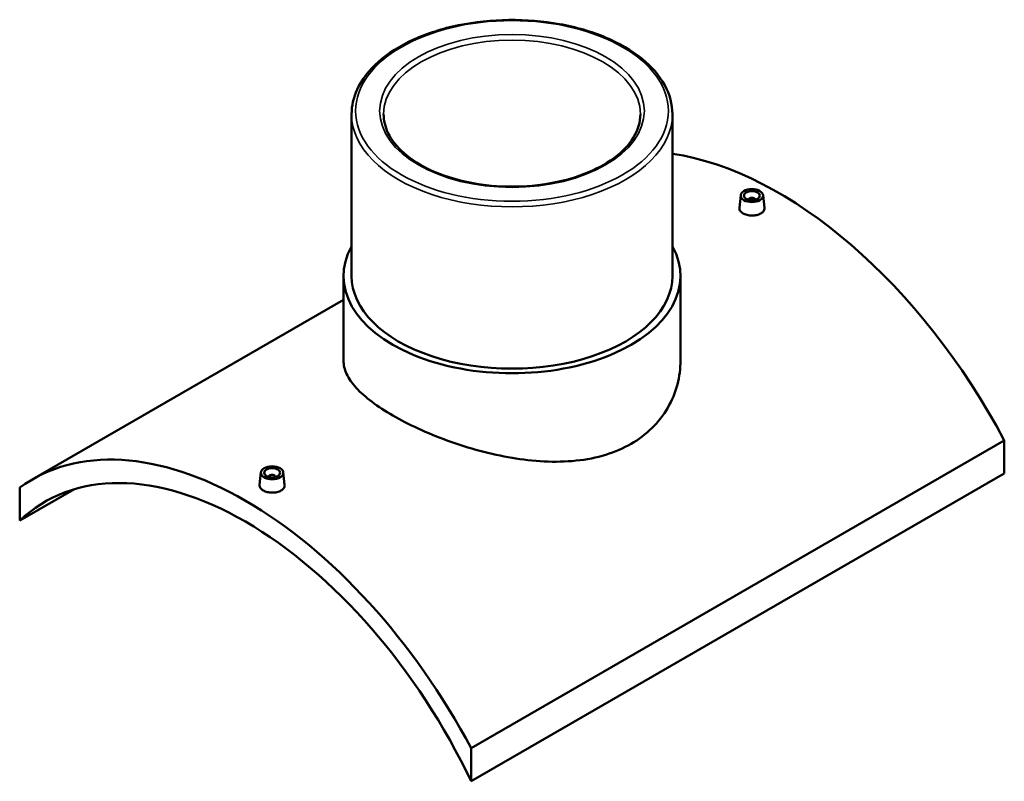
# Model space of a CAD drawing. Header units: millimetres. Extents: x -309 to 1500, y -360 to 1070.
# Tile 5 of 5: x 886 to 1500, y 596 to 1070. Entities that reach past the tile are written whole.
import ezdxf

# ---------------------------------------------------------------- set-up
doc = ezdxf.new("R2010")
doc.units = ezdxf.units.MM
doc.layers.add('Visible (ANSI)', color=7, linetype='Continuous', lineweight=50)
doc.layers.add('Visible Narrow (ANSI)', color=7, linetype='Continuous', lineweight=35)

msp = doc.modelspace()

# ---------------------------------------------------------------- linework, layer by layer
at = {"layer": 'Visible (ANSI)'}
for p, q in [((1092.75, 1011.39), (1092.75, 910.56)), ((1292.75, 1011.39), (1292.75, 910.56)), ((1335.32, 960.9), (1334.47, 953.04)), ((1340.3, 958), (1340.3, 958.2)), ((1344.3, 958), (1344.3, 958.2)), ((1349.29, 960.9), (1350.13, 953.05)), ((1087.75, 910.56), (1087.75, 857.83)), ((1297.75, 910.56), (1297.75, 857.83)), ((1087.75, 895.81), (893.58, 783.7)), ((1499.63, 808.09), (1167.29, 616.22)), ((1499.63, 808.09), (1499.63, 787.53)), ((1036.21, 788.21), (1035.37, 780.35)), ((1050.18, 788.21), (1051.03, 780.36)), ((1167.29, 595.65), (1499.63, 787.53)), ((1041.2, 785.51), (1041.2, 785.31)), ((1045.2, 785.51), (1045.2, 785.31)), ((885.86, 778.7), (885.86, 758.14)), ((885.86, 758.14), (919.58, 777.6)), ((1167.29, 595.65), (1167.29, 616.22))]:
    msp.add_line(p, q, dxfattribs=at)
for centre, major_axis, start_param, end_param in [((1358.92, 745.22), (133, -230.36), 1.51097, 2.715687), ((1342.3, 958.2), (-2, 0), 2.963882, 6.460896), ((1192.75, 910.56), (105, 0), 2.831748, 6.59303), ((1192.75, 910.56), (-100, 0), 0, 3.141593), ((1026.58, 553.34), (-133, 230.36), 4.652562, 6.343012), ((1026.58, 553.34), (-125, 216.51), 4.577129, 6.418445), ((1043.2, 785.51), (-2, 0), 2.963882, 6.460896)]:
    msp.add_ellipse(centre, major_axis=major_axis, ratio=0.57735, start_param=start_param, end_param=end_param, dxfattribs=at)
for centre, major_axis in [((1342.3, 960.65), (7, 0)), ((1342.3, 960.65), (5, 0)), ((1043.2, 787.96), (-7, 0)), ((1043.2, 787.96), (5, 0))]:
    msp.add_ellipse(centre, major_axis=major_axis, ratio=0.57735, dxfattribs=at)
for points, knots in [([(1292.75, 1011.39), (1292.75, 1017.56), (1291.1, 1023.71), (1284.69, 1035.46), (1279.84, 1041.05), (1267.37, 1051.15), (1259.67, 1055.62), (1242.26, 1062.91), (1232.55, 1065.73), (1212.14, 1069.42), (1201.45, 1070.3), (1180.13, 1070.05), (1169.51, 1068.93), (1149.39, 1064.78), (1139.89, 1061.75), (1122.97, 1054.07), (1115.54, 1049.41), (1103.58, 1038.86), (1099.02, 1032.98), (1093.92, 1021.78), (1092.75, 1016.59), (1092.75, 1011.39)], [0.785398, 0.785398, 0.785398, 0.785398, 1.09035, 1.09035, 1.405137, 1.405137, 1.728527, 1.728527, 2.052654, 2.052654, 2.376067, 2.376067, 2.699203, 2.699203, 3.022691, 3.022691, 3.346884, 3.346884, 3.669794, 3.669794, 3.926991, 3.926991, 3.926991, 3.926991]), ([(1272.75, 1011.39), (1272.75, 1006.46), (1271.29, 1001.51), (1265.57, 992.23), (1261.45, 987.89), (1251.02, 980.22), (1244.79, 976.87), (1230.75, 971.44), (1222.95, 969.36), (1206.56, 966.69), (1197.98, 966.1), (1180.91, 966.5), (1172.43, 967.49), (1156.47, 970.93), (1148.99, 973.37), (1135.8, 979.44), (1130.09, 983.06), (1120.96, 991.04), (1117.56, 995.41), (1113.64, 1003.67), (1112.75, 1007.54), (1112.75, 1011.39)], [5.497787, 5.497787, 5.497787, 5.497787, 5.839454, 5.839454, 6.163246, 6.163246, 6.478304, 6.478304, 6.793368, 6.793368, 7.109317, 7.109317, 7.425546, 7.425546, 7.741307, 7.741307, 8.056144, 8.056144, 8.372034, 8.372034, 8.63938, 8.63938, 8.63938, 8.63938]), ([(1347.85, 949.51), (1347.16, 949.11), (1346.27, 948.77), (1344.34, 948.32), (1343.29, 948.22), (1341.32, 948.25), (1340.27, 948.37), (1338.34, 948.85), (1337.45, 949.21), (1336.06, 950.01), (1335.46, 950.52), (1334.66, 951.61), (1334.46, 952.21), (1334.46, 952.85), (1334.46, 952.95), (1334.47, 953.04)], [2.364221, 2.364221, 2.364221, 2.364221, 2.659792, 2.659792, 2.955363, 2.955363, 3.250847, 3.250847, 3.546331, 3.546331, 3.841815, 3.841815, 4.1373, 4.1373, 4.185183, 4.185183, 4.185183, 4.185183]), ([(1350.13, 953.05), (1350.14, 952.95), (1350.15, 952.86), (1350.15, 952.18), (1349.95, 951.56), (1349.15, 950.43), (1348.55, 949.91), (1347.85, 949.51)], [6.453251, 6.453251, 6.453251, 6.453251, 6.5015204, 6.5015204, 6.7970915, 6.7970915, 7.0926627, 7.0926627, 7.0926627, 7.0926627]), ([(1267, 805.96), (1262.28, 803.24), (1256.96, 800.92), (1245.42, 797.39), (1239.19, 796.16), (1226.26, 794.8), (1219.54, 794.67), (1206.05, 795.33), (1199.29, 796.12), (1186.22, 798.31), (1179.45, 799.79), (1165.96, 803.41), (1159.24, 805.55), (1146.3, 810.24), (1140.08, 812.81), (1128.53, 818.13), (1123.22, 820.88), (1113.79, 826.32), (1109.38, 829.18), (1101.65, 834.99), (1098.32, 837.94), (1093, 843.79), (1090.99, 846.7), (1088.37, 852.38), (1087.75, 855.16), (1087.75, 857.83)], [0, 0, 0, 0, 2.002423, 2.002423, 4.004847, 4.004847, 6.00727, 6.00727, 8.009693, 8.009693, 10.010204, 10.010204, 12.010714, 12.010714, 14.011225, 14.011225, 16.011735, 16.011735, 18.012246, 18.012246, 20.012756, 20.012756, 22.013267, 22.013267, 24.013778, 24.013778, 24.013778, 24.013778]), ([(1297.75, 857.83), (1297.75, 852.96), (1297.13, 847.91), (1294.51, 837.95), (1292.5, 833.04), (1287.18, 823.86), (1283.85, 819.58), (1276.12, 811.99), (1271.71, 808.69), (1267, 805.96)], [56.037248, 56.037248, 56.037248, 56.037248, 58.039671, 58.039671, 60.042095, 60.042095, 62.044518, 62.044518, 64.046941, 64.046941, 64.046941, 64.046941]), ([(1048.75, 776.82), (1048.05, 776.42), (1047.17, 776.08), (1045.23, 775.63), (1044.18, 775.53), (1042.21, 775.56), (1041.16, 775.68), (1039.23, 776.17), (1038.35, 776.52), (1036.96, 777.32), (1036.35, 777.83), (1035.55, 778.93), (1035.35, 779.52), (1035.35, 780.17), (1035.36, 780.26), (1035.37, 780.35)], [0, 0, 0, 0, 0.295571, 0.295571, 0.591142, 0.591142, 0.886626, 0.886626, 1.18211, 1.18211, 1.477595, 1.477595, 1.773079, 1.773079, 1.820962, 1.820962, 1.820962, 1.820962]), ([(1051.02, 780.36), (1051.04, 780.26), (1051.04, 780.17), (1051.04, 779.49), (1050.85, 778.87), (1050.05, 777.74), (1049.44, 777.22), (1048.75, 776.82)], [4.0890301, 4.0890301, 4.0890301, 4.0890301, 4.1372995, 4.1372995, 4.4328706, 4.4328706, 4.7284418, 4.7284418, 4.7284418, 4.7284418])]:
    msp.add_open_spline(points, degree=3, knots=knots, dxfattribs=at)
at = {"layer": 'Visible Narrow (ANSI)'}
for major_axis in [(97.5, 0), (82.5, 0)]:
    msp.add_ellipse((1192.75, 1013.44), major_axis=major_axis, ratio=0.57735, dxfattribs=at)
for major_axis, start_param, end_param in [((-80, 0), 3.141593, 6.283185), ((-100, 0), 0, 3.141593)]:
    msp.add_ellipse((1192.75, 1011.39), major_axis=major_axis, ratio=0.57735, start_param=start_param, end_param=end_param, dxfattribs=at)

doc.saveas('drawing.dxf')
